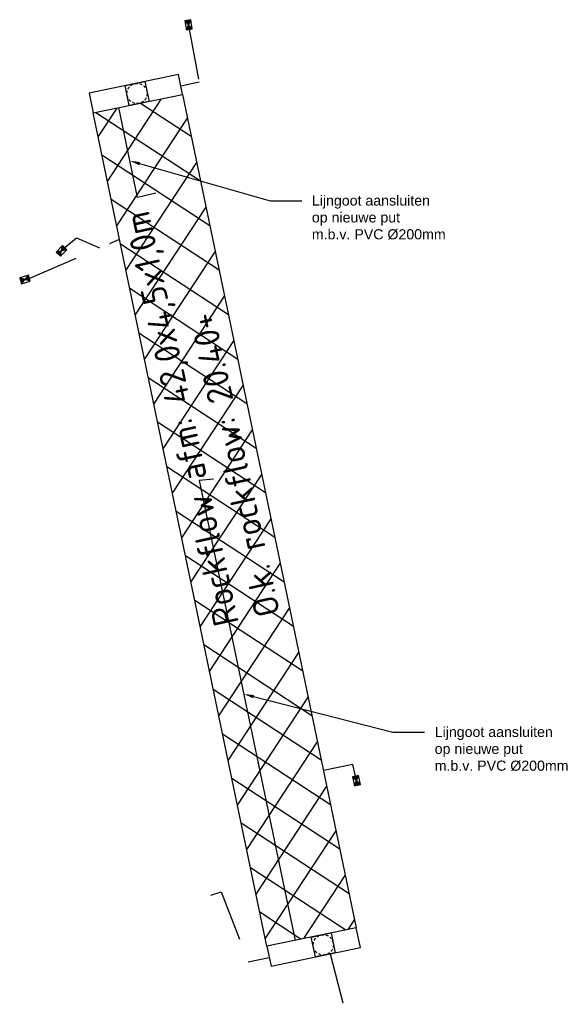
# Model space of a CAD drawing. Header units: metres. Extents: x 197767 to 198366, y 354100 to 354342.
# Tile 1 of 2: x 197767 to 197794, y 354294 to 354342. Entities that reach past the tile are written whole.
import ezdxf
from ezdxf import colors
from ezdxf.entities.mleader import LeaderData, LeaderLine
from ezdxf.enums import TextEntityAlignment as Align
from ezdxf.math import Vec2, Vec3

# ---------------------------------------------------------------- set-up
doc = ezdxf.new("R2010")
doc.units = ezdxf.units.M
doc.linetypes.add('HIDDENX2', pattern=[0.75, 0.5, -0.25])
doc.linetypes.add('RI-HWA_KOLKAANSLUITING', pattern=[4.3, 2.5, -1.8])
doc.layers.add('N-WA-RI-ROCKFLOW-G', color=10, linetype='Continuous')
for name, color, linetype, lineweight in [('N-WE-RI-HWA_KOLK-S', 7, 'Continuous', 25), ('N-WE-RI-HWA_KOLKAANSLUITING_PVC_250-G', 5, 'RI-HWA_KOLKAANSLUITING', 25), ('N-WE-RI-HWA_PVC_ROND_200-G', 210, 'Continuous', 25), ('N-WE-RI-PUT_BETON-S', 7, 'Continuous', 25), ('X-XX-AL-AANKLEDING-T25', 7, 'Continuous', 25)]:
    doc.layers.add(name, color=color, linetype=linetype, lineweight=lineweight)
doc.styles.add('NLCS-ISO', font='NLCS-ISO.ttf')
doc.styles.add('NLCS_ISO', font='arial.ttf')
doc.styles.get("Standard").update_dxf_attribs({"font": 'arial.ttf'})

# ---------------------------------------------------------------- blocks, each defined once
blk = doc.blocks.new('Straatkolk_450')
at = {"layer": 'N-WE-RI-HWA_KOLK-S'}
h = blk.add_hatch(color=256, dxfattribs=at)
h.dxf.hatch_style = 1
h.paths.add_polyline_path([(0, 0.15), (0.225, 0), (0.225, 0.3)])
h.paths.add_polyline_path([(-0.225, 0.3), (-0.225, 0), (0, 0.15)])
for p, q in [((0.225, 0.3), (-0.225, 0)), ((-0.225, 0.3), (0.225, 0))]:
    blk.add_line(p, q, dxfattribs=at)
at = {"layer": 'N-WE-RI-HWA_KOLK-S', "flags": 128}
blk.add_lwpolyline([(0.225, 0.3), (-0.225, 0.3), (-0.225, 0), (0.225, 0)], close=True, dxfattribs=at)
blk = doc.blocks.new('*U11')
at = {"lineweight": 30}
blk.add_lwpolyline([(-0.5, 0.5), (0.5, 0.5), (0.5, -0.5), (-0.5, -0.5)], close=True, dxfattribs=at)
at = {"linetype": 'HIDDENX2', "lineweight": 30, "ltscale": 0.25}
blk.add_circle((0, 0), 0.5, dxfattribs=at)
for tag, p in [('PUTNR', (2.526, 1.716)), ('MVHOOGTE', (2.526, 0.516))]:
    blk.add_attdef(tag, text='', height=1).set_placement(p, align=Align.MIDDLE)
blk.add_attdef('H', text='', height=0.5).set_placement((0, 0), align=Align.MIDDLE_CENTER)

msp = doc.modelspace()

# ---------------------------------------------------------------- hatches: boundary and pattern name
at = {"layer": 'N-WA-RI-ROCKFLOW-G'}
h = msp.add_hatch(dxfattribs=at)
h.set_pattern_fill('ANSI37', color=256, scale=0.5)
h.set_pattern_definition([(56.768, (197770.1176, 354338.2295), (-1.327875, 0.87), []), (146.768, (197770.1176, 354338.2295), (-0.87, -1.327875), [])])
h.paths.add_polyline_path([(197775.084, 354338.661), (197783.649, 354297.544), (197779.244, 354296.626), (197770.678, 354337.743)])

# ---------------------------------------------------------------- linework, layer by layer
msp.add_lwpolyline([(197775.084, 354338.661), (197783.649, 354297.544), (197779.244, 354296.626), (197770.678, 354337.743)], close=True, dxfattribs=at)
at = {"layer": 'N-WE-RI-HWA_KOLKAANSLUITING_PVC_250-G'}
for points in [[(197775.42, 354341.878), (197775.907, 354339.263), (197774.998, 354339.074)], [(197767.552, 354329.592), (197771.981, 354331.515)], [(197769.275, 354331.099), (197769.859, 354331.59), (197770.995, 354331.087)], [(197783.613, 354305.02), (197783.478, 354305.596), (197782.035, 354305.295)], [(197776.474, 354299.156), (197776.996, 354299.312), (197778.319, 354295.854), (197779.359, 354296.071)], [(197782.366, 354296.255), (197783.011, 354293.762)]]:
    msp.add_lwpolyline(points, dxfattribs=at)
at = {"layer": 'N-WE-RI-HWA_PVC_ROND_200-G'}
for points in [[(197773.764, 354333.787), (197772.864, 354333.575), (197771.941, 354338.006)], [(197776.616, 354319.675), (197775.91, 354319.602), (197780.636, 354296.916)]]:
    msp.add_lwpolyline(points, dxfattribs=at)
at = {"layer": 'N-WE-RI-PUT_BETON-S'}
for points in [[(197770.474, 354338.722), (197770.678, 354337.743), (197775.084, 354338.661), (197774.88, 354339.64)], [(197779.244, 354296.626), (197779.448, 354295.647), (197783.853, 354296.565), (197783.649, 354297.544)]]:
    msp.add_lwpolyline(points, close=True, dxfattribs=at)

# ---------------------------------------------------------------- block references
at = {"layer": 'N-WE-RI-HWA_KOLK-S'}
for p, rotation in [((197775.529, 354342.125), 100.0488923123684), ((197769.011, 354331.045), 225.9732953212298), ((197767.273, 354329.671), 196.6963742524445), ((197783.81, 354304.835), 103.0958402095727)]:
    msp.add_blockref('Straatkolk_450', p, dxfattribs=dict(at, rotation=rotation))
at = {"layer": 'N-WE-RI-PUT_BETON-S', "rotation": 281.7678220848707}
for p in [(197772.843, 354338.705), (197782.026, 354296.695)]:
    msp.add_blockref('*U11', p, dxfattribs=at)

# ---------------------------------------------------------------- texts
at = {"layer": 'N-WA-RI-ROCKFLOW-G', "color": 12, "insert": (197776.653, 354312.32), "char_height": 1.25, "attachment_point": 1, "rotation": 102.3356, "style": 'NLCS-ISO'}
msp.add_mtext('Rockflow afm: 42,0x4,5x1,0m\\PO.k. rockflow: 20.40+', dxfattribs=at)

# ---------------------------------------------------------------- leaders
at = {"layer": 'X-XX-AL-AANKLEDING-T25'}
ml = msp.add_multileader_mtext('Standard', dxfattribs=at)
ml.set_content('Lijngoot aansluiten\\Pop nieuwe put\\Pm.b.v. PVC %%C200mm', color=256, style='NLCS_ISO')
ml.set_leader_properties()
ml.build(insert=Vec2(0, 0))
ml.multileader.update_dxf_attribs({"dogleg_length": 1.562, "arrow_head_size": 0.5})
ctx = ml.context
ctx.base_point, ctx.char_height, ctx.arrow_head_size, ctx.landing_gap_size, ctx.plane_origin = Vec3(197780.962, 354333.415), 0.5, 0.5, 0.5, Vec3(197796.273, 354316.815)
notes = []
notes.append((ctx, [(0, (1, 1, 0), (197779.4, 354333.415), (1, 0), 1.562, [(1, [(197772.487, 354335.384)], 0, [])])]))
ctx.mtext.insert, ctx.mtext.flow_direction = Vec3(197781.462, 354333.675), 5
ml = msp.add_multileader_mtext('Standard', dxfattribs=at)
ml.set_content('Lijngoot aansluiten\\Pop nieuwe put\\Pm.b.v. PVC %%C200mm', color=256, style='NLCS_ISO')
ml.set_leader_properties()
ml.build(insert=Vec2(0, 0))
ml.multileader.update_dxf_attribs({"dogleg_length": 1.562, "arrow_head_size": 0.5})
ctx = ml.context
ctx.base_point, ctx.char_height, ctx.arrow_head_size, ctx.landing_gap_size, ctx.plane_origin = Vec3(197787.019, 354307.194), 0.5, 0.5, 0.5, Vec3(197802.329, 354290.594)
notes.append((ctx, [(0, (1, 1, 0), (197785.456, 354307.194), (1, 0), 1.562, [(1, [(197778.104, 354309.07)], 0, [])])]))
ctx.mtext.insert, ctx.mtext.flow_direction = Vec3(197787.519, 354307.454), 5
for ctx, leaders in notes:
    for number, flags, end, landing, length, lines in leaders:
        leader = LeaderData()
        leader.index, (leader.has_last_leader_line, leader.has_dogleg_vector, leader.attachment_direction) = number, flags
        leader.last_leader_point, leader.dogleg_vector, leader.dogleg_length = Vec3(end), Vec3(landing), length
        for number, points, colour, breaks in lines:
            line = LeaderLine()
            line.index, line.vertices, line.color, line.breaks = number, Vec3.list(points), colors.encode_raw_color(colour), breaks
            leader.lines.append(line)
        ctx.leaders.append(leader)

doc.saveas('drawing.dxf')
